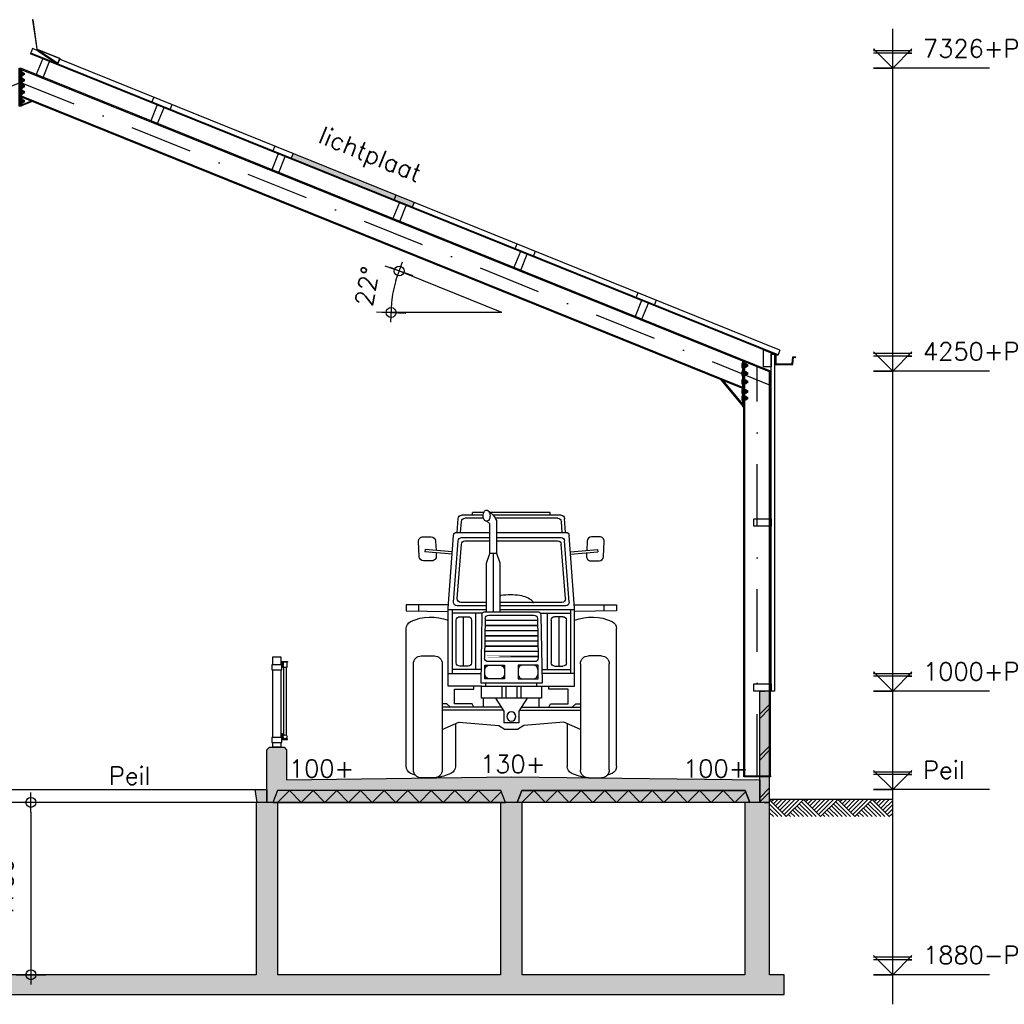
# Model space of a CAD drawing. Extents: x 0 to 139982, y -59400 to 0.
# Tile 20 of 20: x 129991 to 139982, y -18404 to -8406. Entities that reach past the tile are written whole.
import ezdxf
from ezdxf.enums import TextEntityAlignment as Align

# ---------------------------------------------------------------- set-up
doc = ezdxf.new("R2010")
doc.units = 0
doc.header["$LTSCALE"] = 100
doc.header["$MEASUREMENT"] = 0
doc.header["$PDMODE"] = 1
doc.header["$PDSIZE"] = -3
doc.linetypes.add('DASHDOT2', pattern=[12.7, 6.35, -3.175, 0, -3.175])
doc.linetypes.add('ONZBAAR', pattern=[10000000000.0, 0, -10000000000.0])
doc.layers.get('0').update_dxf_attribs({"linetype": 'CONTINUOUS'})
doc.layers.get('DEFPOINTS').update_dxf_attribs({"linetype": 'CONTINUOUS'})
for name, color, linetype in [('A--A16--_F123-_SOLID', 27, 'CONTINUOUS'), ('A--A21--_F123-', 9, 'CONTINUOUS'), ('A--A23--_F123-', 8, 'CONTINUOUS'), ('A--A23--_F123-_SOLID', 27, 'CONTINUOUS'), ('A--L16--_F1---', 3, 'CONTINUOUS'), ('A--L21--', 7, 'CONTINUOUS'), ('A--L21--_F1---', 7, 'CONTINUOUS'), ('A--L21--_F123-', 1, 'CONTINUOUS'), ('A--L23--', 7, 'CONTINUOUS'), ('A--L23--_F123-', 7, 'CONTINUOUS'), ('A--L27--_F123-', 1, 'CONTINUOUS'), ('A--L28--', 7, 'CONTINUOUS'), ('A--L28H-_F1---', 7, 'CONTINUOUS'), ('A--L28S-_F123-', 1, 'CONTINUOUS'), ('A--L47--', 7, 'CONTINUOUS'), ('A--L47--_F123-', 1, 'CONTINUOUS'), ('A--L79--', 7, 'CONTINUOUS'), ('A--L79--_F123-', 2, 'CONTINUOUS'), ('A--L92--', 7, 'CONTINUOUS'), ('A--L92--_F123-', 7, 'CONTINUOUS'), ('A--L99--', 7, 'CONTINUOUS'), ('A--L99--_F123-', 1, 'CONTINUOUS'), ('A--M$1A-_F123-_MAATV', 7, 'CONTINUOUS'), ('A--M$1B-_F123-_PEILM', 7, 'CONTINUOUS'), ('A--T$1A-_F123-_0_18MM', 1, 'CONTINUOUS'), ('X--LP---_F1---', 9, 'CONTINUOUS'), ('X--LR---_CP', 7, 'CONTINUOUS')]:
    doc.layers.add(name, color=color, linetype=linetype)
doc.styles.add('0_18', font='ROMANS.shx', dxfattribs={"height": 180})
doc.styles.add('MISO', font='ROMANS.shx')
doc.dimstyles.new('DLV18', dxfattribs={"dimscale": 100, "dimtxt": 1.8, "dimasz": 1, "dimexe": 0, "dimexo": 0, "dimgap": 0, "dimtad": 0, "dimdec": 0, "dimrnd": 1, "dimzin": 0, "dimtxsty": 'MISO', "dimblk1": '$DIMDLV', "dimblk2": '$DIMDLV', "dimsah": 1, "dimcen": 0, "dimse1": 1, "dimse2": 1, "dimclrd": 256, "dimclre": 256, "dimclrt": 1, "dimazin": 3, "dimtfac": 1, "dimtdec": 0, "dimtix": 1, "dimtmove": 0, "dimatfit": 3, "dimtvp": 1.5, "dimtolj": 1, "dimtzin": 0})

# ---------------------------------------------------------------- blocks, each defined once
blk = doc.blocks.new('QD47001-')
at = {"layer": 'A--L47--_F123-', "color": 1, "linetype": 'CONTINUOUS'}
blk.add_lwpolyline([(203.6, 147), (-22.5, 55.6), (-2.3, 5.7), (194.8, 136.5, 0.214481), (205.3, 153.2), (246.9, 449), (252.8, 448.2), (211.3, 152.4, -0.214481), (198.2, 131.5), (0, 0), (-22.5, 55.6)], format="xyb", close=True, dxfattribs=at)
at = {"layer": 'X--LR---_CP', "linetype": 'CONTINUOUS'}
blk.add_point((0, 0), dxfattribs=at)
blk = doc.blocks.new('QD28001-')
at = {"layer": 'X--LR---_CP', "linetype": 'CONTINUOUS'}
blk.add_point((0, 0), dxfattribs=at)
blk = doc.blocks.new('QD28002-')
at = {"layer": 'X--LR---_CP', "linetype": 'CONTINUOUS'}
blk.add_point((0, 0), dxfattribs=at)
blk = doc.blocks.new('QD28H46-')
at = {"layer": 'A--L28H-_F1---', "color": 1}
blk.add_lwpolyline([(0, 0), (0, 175), (75, 175), (75, 0)], close=True, dxfattribs=at)
at = {"layer": 'X--LR---_CP'}
blk.add_point((0, 0), dxfattribs=at)
blk = doc.blocks.new('QD20601-')
at = {"layer": 'X--LR---_CP', "linetype": 'CONTINUOUS'}
blk.add_point((0, 0), dxfattribs=at)
blk = doc.blocks.new('QD28003-')
at = {"layer": 'X--LR---_CP', "linetype": 'CONTINUOUS'}
blk.add_point((0, 0), dxfattribs=at)
at = {"layer": 'A--L28--', "color": 1, "linetype": 'CONTINUOUS'}
for name, p in [('QD28H46-', (-37.5, -175)), ('QD28001-', (0, 74.1)), ('QD20601-', (-37.5, -175))]:
    blk.add_blockref(name, p, dxfattribs=at)
at = {"layer": 'A--L28--', "color": 1, "linetype": 'CONTINUOUS', "rotation": 90}
for p in [(-46.5, -91), (-46.5, -144.3)]:
    blk.add_blockref('QD28002-', p, dxfattribs=at)
blk = doc.blocks.new('*U299')
at = {"layer": 'A--A21--_F123-', "linetype": 'CONTINUOUS'}
for p, q in [((-50, 895.9), (50, 995.9)), ((-50, 853.5), (50, 953.5)), ((-50, 471.9), (50, 571.9)), ((-50, 429.5), (50, 529.5)), ((-50, 47.9), (50, 147.9)), ((-50, 5.5), (50, 105.5))]:
    blk.add_line(p, q, dxfattribs=at)
blk = doc.blocks.new('*U15')
at = {"layer": 'A--L21--_F1---', "color": 2, "linetype": 'CONTINUOUS'}
for points in [[(0, 0), (-50, 0), (-50, 1130), (0, 1130)], [(0, 0), (50, 0), (50, 1130), (0, 1130)]]:
    blk.add_lwpolyline(points, dxfattribs=at)
at = {"layer": 'X--LP---_F1---'}
for points in [[(0, 0), (-50, 0), (0, 1130), (-50, 1130)], [(0, 1130), (50, 1130), (0, 0), (50, 0)]]:
    blk.add_solid(points, dxfattribs=at)
blk.add_blockref('*U299', (0, 0))
blk = doc.blocks.new('QD28H46A')
at = {"layer": 'A--L28H-_F1---', "color": 1}
blk.add_lwpolyline([(0, 0), (0, 175), (75, 144.7), (75, 0)], close=True, dxfattribs=at)
at = {"layer": 'X--LR---_CP'}
blk.add_point((0, 0), dxfattribs=at)
blk = doc.blocks.new('QD28007-')
at = {"layer": 'X--LR---_CP'}
blk.add_point((0, 0), dxfattribs=at)
at = {"layer": 'A--L28--'}
blk.add_blockref('QD28H46A', (-75, -144.7), dxfattribs=at)
at = {"layer": 'A--L28--', "color": 1, "linetype": 'CONTINUOUS'}
for name, p, rotation in [('QD28001-', (-3.7, 81.4), 338), ('QD28002-', (-84, -60.7), 90), ('QD28002-', (-84, -114), 90)]:
    blk.add_blockref(name, p, dxfattribs=dict(at, rotation=rotation))
blk.add_blockref('QD20601-', (-75, -144.7), dxfattribs=at)
blk = doc.blocks.new('QD92011-')
at = {"layer": 'A--L92--_F123-', "color": 1}
for p, q in [((-551.1, 2492.5), (-541.1, 2633.7)), ((-515.2, 2492.5), (-507.3, 2604.3)), ((-506.2, 2666.2), (184.2, 2666.2)), ((-472.4, 2636.8), (163.4, 2636.8)), ((-394.7, 2695), (213.2, 2695)), ((-394.7, 2666.2), (-394.7, 2695)), ((148.4, 2277.3), (148.4, 2606.5)), ((217.1, 2580.3), (250, 2604.7)), ((279.3, 2695), (394.7, 2695)), ((282.3, 2636.8), (472.4, 2636.8)), ((285.8, 2666.2), (506.2, 2666.2)), ((394.7, 2666.2), (394.7, 2695)), ((515.2, 2492.5), (507.3, 2604.3)), ((551.1, 2492.5), (541.1, 2633.7)), ((217.1, 2277.3), (217.1, 2580.3)), ((-641.2, 1723.8), (-587.8, 2460)), ((-586.3, 1784.5), (-539.5, 2408)), ((148.4, 2492.5), (-552.9, 2492.5)), ((148.4, 2440.5), (-504.6, 2440.5)), ((148.4, 2405.5), (-472, 2405.5)), ((551.1, 2492.5), (217.1, 2492.5)), ((504.6, 2440.5), (217.1, 2440.5)), ((472, 2405.5), (217.1, 2405.5)), ((586.3, 1784.5), (539.5, 2408)), ((641.2, 1723.8), (587.8, 2460)), ((-875.4, 2319.9), (-877.6, 2295.5)), ((-599.8, 2295.1), (-875.4, 2319.9)), ((-548.7, 1819.5), (-506.9, 2373)), ((548.7, 1819.5), (506.9, 2373)), ((599.8, 2295.1), (875.4, 2319.9)), ((875.4, 2319.9), (877.6, 2295.5)), ((-601.6, 2270.6), (-877.6, 2295.5)), ((112.1, 2178.9), (148.4, 2277.3)), ((148.4, 2277.3), (217.1, 2277.3)), ((182.8, 2277.3), (182.8, 1687.3)), ((253.5, 2178.9), (217.1, 2277.3)), ((601.6, 2270.6), (877.6, 2295.5)), ((112.1, 1687.3), (112.1, 2178.9)), ((253.5, 1687.3), (253.5, 2178.9)), ((-1067.7, 1757.7), (-1067.7, 1695.7)), ((-638.7, 1757.7), (-1067.7, 1757.7)), ((-940.3, 1693.6), (-940.3, 1757.7)), ((-641.2, 929.8), (-641.2, 1723.8)), ((112.1, 1710.4), (-641.2, 1710.4)), ((-599.2, 1710.4), (-599.2, 1058.1)), ((-551.4, 1746.9), (112.1, 1746.9)), ((-513.8, 1782), (112.1, 1782)), ((253.5, 1782), (513.8, 1782)), ((253.5, 1746.9), (551.4, 1746.9)), ((641.2, 1710.4), (253.5, 1710.4)), ((599.2, 1710.4), (599.2, 1058.1)), ((638.7, 1757.7), (1067.7, 1757.7)), ((641.2, 929.8), (641.2, 1723.8)), ((940.3, 1693.6), (940.3, 1757.7)), ((1067.7, 1757.7), (1067.7, 1695.7)), ((-1067.7, 1695.7), (-641.2, 1688.8)), ((-293.7, 1670.9), (-599.2, 1670.9)), ((-559, 1168), (-559, 1601.4)), ((-524, 1636.4), (-438.4, 1636.4)), ((-484.6, 1133), (-484.6, 1636.4)), ((-403.4, 1601.4), (-403.4, 1168)), ((-363.2, 1670.9), (-363.2, 1098.5)), ((-299, 1652.9), (-311.2, 959.6)), ((-264.6, 1617.9), (-271.7, 1215.2)), ((264, 1687.3), (-264, 1687.3)), ((229.6, 1652.3), (-229.6, 1652.3)), ((264.6, 1617.9), (271.7, 1215.2)), ((293.7, 1670.9), (599.2, 1670.9)), ((299, 1652.9), (311.2, 959.6)), ((363.2, 1670.9), (363.2, 1098.5)), ((403.4, 1601.4), (403.4, 1168)), ((524, 1636.4), (438.4, 1636.4)), ((484.6, 1133), (484.6, 1636.4)), ((559, 1168), (559, 1601.4)), ((1067.7, 1695.7), (641.2, 1688.8)), ((-1067.9, 117.1), (-1067.9, 1515)), ((1067.9, 117.1), (1067.9, 1515)), ((-913.5, 1238.7), (-781.4, 1238.7)), ((913.5, 1238.7), (781.4, 1238.7)), ((-993.5, 80), (-993.5, 1158.7)), ((-701.4, 1158.7), (-701.4, 80)), ((-438.4, 1133), (-524, 1133)), ((-236.7, 1179.6), (236.7, 1179.6)), ((220.5, 1144.6), (118.6, 1144.6)), ((438.4, 1133), (524, 1133)), ((701.4, 1158.7), (701.4, 80)), ((993.5, 80), (993.5, 1158.7)), ((-641.2, 1058.1), (-309.5, 1058.1)), ((-308.8, 1098.5), (-599.2, 1098.5)), ((68.6, 1094.6), (68.6, 1055.3)), ((118.6, 1005.3), (220.5, 1005.3)), ((270.5, 1055.3), (270.5, 1094.6)), ((308.8, 1098.5), (599.2, 1098.5)), ((641.2, 1058.1), (309.5, 1058.1)), ((-300.1, 929.8), (-641.2, 929.8)), ((-578.1, 902), (-380.8, 902)), ((-578.1, 751.6), (-578.1, 902)), ((-380.8, 902), (-380.8, 929.8)), ((-311.2, 959.6), (311.2, 959.6)), ((306, 929.8), (-306, 929.8)), ((-306, 929.8), (-306, 808.9)), ((-259.8, 929.8), (-259.8, 959.6)), ((-97.9, 929.8), (-97.9, 808.9)), ((-56.9, 929.8), (-56.9, 808.9)), ((56.9, 929.8), (56.9, 808.9)), ((97.9, 929.8), (97.9, 808.9)), ((259.8, 929.8), (259.8, 959.6)), ((300.1, 929.8), (641.2, 929.8)), ((306, 929.8), (306, 808.9)), ((380.8, 902), (380.8, 929.8)), ((578.1, 902), (380.8, 902)), ((578.1, 751.6), (578.1, 902)), ((-306, 808.9), (306, 808.9)), ((-283.4, 716.9), (-283.4, 808.9)), ((-161.5, 808.9), (-75.2, 675.5)), ((161.5, 808.9), (75.2, 675.5)), ((283.4, 716.9), (283.4, 808.9)), ((-653.5, 752.1), (-701.4, 752.1)), ((-102, 716.9), (-701.4, 716.9)), ((-618.5, 716.9), (-653.5, 752.1)), ((-399, 751.6), (-578.1, 751.6)), ((-381.2, 716.9), (-399, 751.6)), ((102, 716.9), (701.4, 716.9)), ((381.2, 716.9), (399, 751.6)), ((399, 751.6), (578.1, 751.6)), ((618.5, 716.9), (653.5, 752.1)), ((653.5, 752.1), (701.4, 752.1)), ((-81.9, 685.8), (-701.4, 685.8)), ((-75.2, 675.5), (-75.2, 559.9)), ((75.2, 675.5), (75.2, 559.9)), ((81.9, 685.8), (701.4, 685.8)), ((-701.4, 491.8), (-532.2, 566.8)), ((-567.9, 551), (-567.9, 116.3)), ((-532.2, 566.8), (-127.1, 530.9)), ((-127.1, 530.9), (-63.7, 490.4)), ((-75.2, 559.9), (75.2, 559.9)), ((127.1, 530.9), (63.7, 490.4)), ((532.2, 566.8), (127.1, 530.9)), ((701.4, 491.8), (532.2, 566.8)), ((567.9, 551), (567.9, 116.3)), ((-63.7, 490.4), (63.7, 490.4)), ((-781.4, 0), (-913.5, 0)), ((781.4, 0), (913.5, 0))]:
    blk.add_line(p, q, dxfattribs=at)
for points in [[(250, 2604.7, 0.14909), (262.3, 2608.2, 0.107086), (274.9, 2620.7, 0.075711), (282.6, 2637.9, 0.062535), (285.8, 2660.3, 0.062535), (283.5, 2682.9, 0.075711), (276.5, 2700.4, 0.107086), (264.5, 2713.4, 0.14909), (252.3, 2717.4, 0.14909), (240, 2713.9, 0.107086), (227.4, 2701.4, 0.075711), (219.8, 2684.2, 0.062535), (216.5, 2661.8, 0.062535), (218.8, 2639.2, 0.075711), (225.8, 2621.7, 0.107086), (237.8, 2608.7, 0.14909)], [(-220.5, 1144.6), (-118.6, 1144.6, -0.414214), (-68.6, 1094.6), (-68.6, 1055.3, -0.414214), (-118.6, 1005.3), (-220.5, 1005.3, -0.414214), (-270.5, 1055.3), (-270.5, 1094.6, -0.414214)]]:
    blk.add_lwpolyline(points, format="xyb", close=True, dxfattribs=at)
for points in [[(-763.3, 2285.2), (-761.6, 2251.2, -0.428618), (-806.6, 2204), (-889.8, 2204, -0.399954), (-934.7, 2246.8), (-942.2, 2399.8, -0.428618), (-897.3, 2447)], [(-897.3, 2447), (-814.1, 2447, -0.399954), (-769.1, 2404.2), (-764.5, 2309.9, -0.428618)], [(763.3, 2285.2), (761.6, 2251.2, 0.428618), (806.6, 2204), (889.8, 2204, 0.399954), (934.7, 2246.8), (942.2, 2399.8, 0.428618), (897.3, 2447)], [(897.3, 2447), (814.1, 2447, 0.399954), (769.1, 2404.2), (764.5, 2309.9, 0.428618)], [(8.8, 1861.2, 0.041003), (-85.7, 1853.5, 0.054053), (-155.1, 1834.1, 0.097097), (-210.4, 1798.4, 0.180079), (-222.8, 1772.4, 0.055719)], [(112.1, 1851.9, 0.006686), (103.3, 1853.5, 0.041003), (8.8, 1861.2, 0.041003)], [(112.1, 1851.9, 0.006686), (103.3, 1853.5, 0.041003), (8.8, 1861.2, 0.041003)], [(112.1, 1851.9, 0.006686), (103.3, 1853.5, 0.041003), (8.8, 1861.2, 0.041003)], [(112.1, 1851.9, 0.006686), (103.3, 1853.5, 0.041003), (8.8, 1861.2, 0.041003)], [(112.1, 1851.9, 0.006686), (103.3, 1853.5, 0.041003), (8.8, 1861.2, 0.041003)], [(112.1, 1851.9, 0.006686), (103.3, 1853.5, 0.041003), (8.8, 1861.2, 0.041003)], [(112.1, 1851.9, 0.006686), (103.3, 1853.5, 0.041003), (8.8, 1861.2, 0.041003)]]:
    blk.add_lwpolyline(points, format="xyb", dxfattribs=at)
at = {"layer": 'A--L92--_F123-', "color": 1, "const_width": 15}
for points in [[(265, 1599.8), (-265, 1599.8)], [(266.8, 1494.7), (-266.8, 1494.7)], [(265.9, 1547.2), (-265.9, 1547.2)], [(267.7, 1442.1), (-267.7, 1442.1)], [(269.6, 1337), (-269.6, 1337)], [(268.7, 1389.6), (-268.7, 1389.6)], [(270.5, 1284.4), (-270.5, 1284.4)]]:
    blk.add_lwpolyline(points, dxfattribs=at)
blk.add_lwpolyline([(271.4, 1231.9), (-271.4, 1231.9)], close=True, dxfattribs=at)
at = {"layer": 'A--L92--_F123-', "color": 1}
for points in [[(-270.5, 1144.6), (-68.6, 1144.6), (-68.6, 1005.3), (-270.5, 1005.3)], [(270.5, 1144.6), (68.6, 1144.6), (68.6, 1005.3), (270.5, 1005.3)]]:
    blk.add_lwpolyline(points, close=True, dxfattribs=at)
blk.add_circle((0, 623.1), 46.3, dxfattribs=at)
for centre, radius, start, end in [((354.3, 2523.7), 221.9, 121.01373, 158.0815), ((-506.2, 2631.2), 35, 90, 175.95648), ((-472.4, 2601.8), 35, 90, 175.95648), ((472.4, 2601.8), 35, 4.04352, 90), ((506.2, 2631.2), 35, 4.04352, 90), ((-552.9, 2457.5), 35, 90, 175.85671), ((-504.6, 2405.5), 35, 90, 175.85671), ((-472, 2370.5), 35, 90, 175.85671), ((472, 2370.5), 35, 4.14329, 90), ((504.6, 2405.5), 35, 4.14329, 90), ((552.9, 2457.5), 35, 4.14329, 90), ((-513.8, 1817), 35, 175.85671, 270), ((513.8, 1817), 35, 270, 4.14329), ((-551.4, 1781.9), 35, 175.85671, 270), ((551.4, 1781.9), 35, 270, 4.14329), ((-817.1, 1148.5), 484.3, 68.70107, 114.99756), ((-524, 1601.4), 35, 90, 180), ((-438.4, 1601.4), 35, 0, 90), ((-264, 1652.3), 35, 90, 178.98978), ((-229.6, 1617.3), 35, 90, 178.98978), ((229.6, 1617.3), 35, 1.01022, 90), ((264, 1652.3), 35, 1.01022, 90), ((438.4, 1601.4), 35, 90, 180), ((524, 1601.4), 35, 0, 90), ((817.1, 1148.5), 484.3, 65.00244, 111.29893), ((-987.9, 1515), 80, 114.99756, 180), ((987.9, 1515), 80, 0, 65.00244), ((-913.5, 1158.7), 80, 90, 180), ((-781.4, 1158.7), 80, 0, 90), ((-236.7, 1214.6), 35, 178.98978, 270), ((236.7, 1214.6), 35, 270, 1.01022), ((781.4, 1158.7), 80, 90, 180), ((913.5, 1158.7), 80, 0, 90), ((-524, 1168), 35, 180, 270), ((-438.4, 1168), 35, 270, 0), ((118.6, 1094.6), 50, 90, 180), ((220.5, 1094.6), 50, 0, 90), ((438.4, 1168), 35, 180, 270), ((524, 1168), 35, 270, 0), ((118.6, 1055.3), 50, 180, 270), ((220.5, 1055.3), 50, 270, 0), ((-987.9, 117.1), 80, 180, 245.00244), ((-647.9, 116.3), 80, 294.7405, 0), ((647.9, 116.3), 80, 180, 245.2595), ((987.9, 117.1), 80, 294.99756, 0), ((-817.1, 483.5), 484.3, 245.00244, 251.48443), ((-913.5, 80), 80, 180, 270), ((-781.4, 80), 80, 270, 360), ((-817.1, 483.5), 484.3, 276.51022, 294.7405), ((817.1, 483.5), 484.3, 245.2595, 263.48978), ((781.4, 80), 80, 180, 270), ((913.5, 80), 80, 270, 360), ((817.1, 483.5), 484.3, 288.51557, 294.99756)]:
    blk.add_arc(centre, radius, start, end, dxfattribs=at)
blk = doc.blocks.new('*U297')
at = {"layer": 'A--A23--_F123-', "linetype": 'CONTINUOUS'}
for p, q in [((0, -60), (120, 60)), ((240, -60), (120, 60)), ((240, -60), (360, 60)), ((480, -60), (360, 60)), ((480, -60), (600, 60)), ((720, -60), (600, 60)), ((720, -60), (840, 60)), ((960, -60), (840, 60)), ((960, -60), (1080, 60)), ((1200, -60), (1080, 60)), ((1200, -60), (1320, 60)), ((1440, -60), (1320, 60)), ((1440, -60), (1560, 60)), ((1680, -60), (1560, 60)), ((1680, -60), (1800, 60)), ((1920, -60), (1800, 60)), ((1920, -60), (2040, 60)), ((2160, -60), (2040, 60)), ((2160, -60), (2264, 44))]:
    blk.add_line(p, q, dxfattribs=at)
blk = doc.blocks.new('*U20')
at = {"layer": 'A--L23--_F123-', "color": 250, "linetype": 'ONZBAAR'}
for points in [[(0, 0), (0, 60), (2264, 60), (2264, 0)], [(0, 0), (0, -60), (2264, -60), (2264, 0)]]:
    blk.add_lwpolyline(points, dxfattribs=at)
blk.add_blockref('*U297', (0, 0))
blk = doc.blocks.new('*U298')
at = {"layer": 'A--A23--_F123-', "linetype": 'CONTINUOUS'}
for p, q in [((0, -60), (120, 60)), ((240, -60), (120, 60)), ((240, -60), (360, 60)), ((480, -60), (360, 60)), ((480, -60), (600, 60)), ((720, -60), (600, 60)), ((720, -60), (840, 60)), ((960, -60), (840, 60)), ((960, -60), (1080, 60)), ((1200, -60), (1080, 60)), ((1200, -60), (1320, 60)), ((1440, -60), (1320, 60)), ((1440, -60), (1560, 60)), ((1680, -60), (1560, 60)), ((1680, -60), (1800, 60)), ((1920, -60), (1800, 60)), ((1920, -60), (2040, 60)), ((2160, -60), (2040, 60)), ((2160, -60), (2264, 44))]:
    blk.add_line(p, q, dxfattribs=at)
blk = doc.blocks.new('*U21')
at = {"layer": 'A--L23--_F123-', "color": 250, "linetype": 'ONZBAAR'}
for points in [[(0, 0), (0, 60), (2264, 60), (2264, 0)], [(0, 0), (0, -60), (2264, -60), (2264, 0)]]:
    blk.add_lwpolyline(points, dxfattribs=at)
blk.add_blockref('*U298', (0, 0))
blk = doc.blocks.new('QR79004-')
at = {"layer": 'A--L79--_F123-', "color": 1, "linetype": 'CONTINUOUS'}
for p, q in [((70, 120.3), (70, 812.6)), ((98, 120.3), (98, 812.6))]:
    blk.add_line(p, q, dxfattribs=at)
for points in [[(-40, 920), (40, 920), (40, 837.6), (-40, 837.6)], [(-50, 787.6), (50, 787.6), (50, 837.6), (-50, 837.6)], [(64, 812.6), (104, 812.6), (104, 862.6), (64, 862.6)], [(-40, 787.6), (40, 787.6), (40, 100), (-40, 100)], [(-50, 50), (50, 50), (50, 100), (-50, 100)], [(-40, 50), (40, 50), (40, 0), (-40, 0)]]:
    blk.add_lwpolyline(points, close=True, dxfattribs=at)
at = {"layer": 'A--L79--_F123-', "color": 2, "linetype": 'CONTINUOUS'}
for points in [[(50, 870.6), (110, 870.6), (110, 864.6, -0.414214), (108, 862.6), (61.5, 862.6, 0.414214), (58, 859.1), (58, 812.6, -0.414214), (56, 810.6), (50, 810.6)], [(50, 78), (110, 78), (110, 84, 0.414214), (108, 86), (61.5, 86, -0.414214), (58, 89.5), (58, 136, 0.414214), (56, 138), (50, 138)]]:
    blk.add_lwpolyline(points, format="xyb", close=True, dxfattribs=at)
at = {"layer": 'A--L79--_F123-', "color": 1, "linetype": 'CONTINUOUS'}
blk.add_circle((84, 106), 20, dxfattribs=at)
at = {"layer": 'X--LR---_CP', "linetype": 'CONTINUOUS'}
blk.add_point((0, 0), dxfattribs=at)
blk = doc.blocks.new('QR23011-')
at = {"layer": 'A--A23--_F123-_SOLID', "linetype": 'CONTINUOUS'}
for points in [[(0, 0), (100, 0), (120, 130), (0, 130)], [(2900, 0), (3000, 0), (3000, 130), (2880, 130)]]:
    blk.add_hatch(color=27, dxfattribs=at).paths.add_polyline_path(points)
at = {"layer": 'A--L23--_F123-', "color": 1, "linetype": 'CONTINUOUS'}
blk.add_lwpolyline([(0, 0), (3000, 0), (3000, 130), (0, 130)], close=True, dxfattribs=at)
at = {"layer": 'A--L23--_F123-', "color": 3, "linetype": 'CONTINUOUS'}
for points in [[(0, 0), (100, 0), (120, 130), (0, 130)], [(3000, 0), (2900, 0), (2880, 130), (3000, 130)]]:
    blk.add_lwpolyline(points, close=True, dxfattribs=at)
at = {"layer": 'X--LR---_CP'}
blk.add_point((0, 0), dxfattribs=at)
blk = doc.blocks.new('$DIMDLV')
at = {"color": 0}
for p, q in [((0, -1.5), (0, 1.5)), ((-1, 0), (1, 0))]:
    blk.add_line(p, q, dxfattribs=at)
blk.add_circle((0, 0), 0.5, dxfattribs=at)
blk = doc.blocks.new('*D23')
at = {"layer": 'A--M$1A-_F123-_MAATV', "linetype": 'CONTINUOUS'}
blk.add_line((130104.7, -16453.8), (130104.7, -18003.8), dxfattribs=at)
at = {"layer": 'DEFPOINTS', "color": 0, "linetype": 'CONTINUOUS'}
for p in [(129500.1, -16353.8), (129610.1, -18103.8), (130104.7, -18103.8)]:
    blk.add_point(p, dxfattribs=at)
at = {"layer": 'A--M$1A-_F123-_MAATV', "linetype": 'CONTINUOUS', "xscale": 100, "yscale": 100, "zscale": 100}
for p, rotation in [((130104.7, -16353.8), 90), ((130104.7, -18103.8), 270)]:
    blk.add_blockref('$DIMDLV', p, dxfattribs=dict(at, rotation=rotation))
at = {"layer": 'A--M$1A-_F123-_MAATV', "color": 1, "linetype": 'CONTINUOUS', "insert": (129834.7, -17228.8), "char_height": 180, "attachment_point": 5, "rotation": 90, "style": 'MISO'}
blk.add_mtext('\\A1;1750', dxfattribs=at)
blk = doc.blocks.new('*D24')
at = {"layer": 'A--M$1A-_F123-_MAATV', "linetype": 'CONTINUOUS'}
blk.add_arc((134883.1, -11378.8), 1123.2, 163.10292, 174.89708, dxfattribs=at)
at = {"layer": 'DEFPOINTS', "color": 0, "linetype": 'CONTINUOUS'}
for p in [(133755, -10923.1), (133796.5, -11094.4), (133666.4, -11378.8), (134883.1, -11378.8), (134883.1, -11378.8)]:
    blk.add_point(p, dxfattribs=at)
at = {"layer": 'A--M$1A-_F123-_MAATV', "linetype": 'CONTINUOUS', "xscale": 100, "yscale": 100, "zscale": 100}
for p, rotation in [((133841.7, -10958.1), 70.55146241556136), ((133759.9, -11378.8), 267.4485375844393)]:
    blk.add_blockref('$DIMDLV', p, dxfattribs=dict(at, rotation=rotation))
at = {"layer": 'A--M$1A-_F123-_MAATV', "color": 1, "linetype": 'CONTINUOUS', "insert": (133515.5, -11113), "char_height": 180, "attachment_point": 5, "rotation": 79, "style": 'MISO'}
blk.add_mtext('\\A1;22°', dxfattribs=at)
blk = doc.blocks.new('MAAIVELD')
at = {"layer": 'A--L99--_F123-', "color": 3, "linetype": 'CONTINUOUS'}
blk.add_lwpolyline([(1250, 0), (0, 0)], dxfattribs=at)
at = {"layer": 'A--L99--_F123-', "color": 1, "linetype": 'CONTINUOUS'}
for points in [[(17.4, -21.8), (39.2, 0)], [(39.2, -43.6), (82.7, 0)], [(60.9, -65.3), (126.3, 0)], [(82.7, -87.1), (169.8, 0)], [(104.5, -108.9), (213.4, 0)], [(126.3, -130.7), (257, 0)], [(148.1, -152.5), (300.5, 0)], [(169.8, -174.2), (344.1, 0)], [(518.3, -174.2), (344.1, 0)], [(365.9, -21.8), (387.6, 0)], [(387.6, -43.6), (431.2, 0)], [(409.4, -65.3), (474.8, 0)], [(431.2, -87.1), (518.3, 0)], [(453, -108.9), (561.9, 0)], [(474.8, -130.7), (605.4, 0)], [(496.5, -152.5), (649, 0)], [(518.3, -174.2), (692.6, 0)], [(866.8, -174.2), (692.6, 0)], [(714.3, -21.8), (736.1, 0)], [(736.1, -43.6), (779.7, 0)], [(757.9, -65.3), (823.2, 0)], [(779.7, -87.1), (866.8, 0)], [(801.5, -108.9), (910.4, 0)], [(823.2, -130.7), (953.9, 0)], [(845, -152.5), (997.5, 0)], [(866.8, -174.2), (1041, 0)], [(1215.3, -174.2), (1041, 0)], [(1062.8, -21.8), (1084.6, 0)], [(1084.6, -43.6), (1128.2, 0)], [(1106.4, -65.3), (1171.7, 0)], [(1128.2, -87.1), (1215.3, 0)], [(169.8, -174.2), (0, -4.4)], [(126.3, -174.2), (0, -48)], [(82.7, -174.2), (0, -91.5)], [(344.1, -174.2), (257, -87.1)], [(387.6, -174.2), (278.7, -65.3)], [(431.2, -174.2), (300.5, -43.6)], [(474.8, -174.2), (322.3, -21.8)], [(692.6, -174.2), (605.4, -87.1)], [(736.1, -174.2), (627.2, -65.3)], [(779.7, -174.2), (649, -43.6)], [(823.2, -174.2), (670.8, -21.8)], [(1041, -174.2), (953.9, -87.1)], [(1084.6, -174.2), (975.7, -65.3)], [(1128.2, -174.2), (997.5, -43.6)], [(1171.7, -174.2), (1019.3, -21.8)], [(1149.9, -108.9), (1250, -8.8)], [(1171.7, -130.7), (1250, -52.4)], [(1193.5, -152.5), (1250, -96)], [(39.2, -174.2), (0, -135.1)], [(213.4, -174.2), (191.6, -152.5)], [(257, -174.2), (213.4, -130.7)], [(300.5, -174.2), (235.2, -108.9)], [(561.9, -174.2), (540.1, -152.5)], [(605.4, -174.2), (561.9, -130.7)], [(649, -174.2), (583.7, -108.9)], [(910.4, -174.2), (888.6, -152.5)], [(953.9, -174.2), (910.4, -130.7)], [(997.5, -174.2), (932.1, -108.9)], [(1215.3, -174.2), (1250, -139.5)], [(1250, -165.4), (1237.1, -152.5)]]:
    blk.add_lwpolyline(points, dxfattribs=at)

msp = doc.modelspace()

# ---------------------------------------------------------------- hatches: boundary and pattern name
at = {"layer": 'A--A16--_F123-_SOLID'}
msp.add_hatch(color=256, dxfattribs=at).paths.add_polyline_path([(135090.1, -18103.8), (135090.1, -16353.8), (134870.1, -16353.8), (134870.1, -18103.8), (132610.1, -18103.8), (132610.1, -16353.8), (132390.1, -16353.8), (132390.1, -18103.8), (129610.1, -18103.8), (129610.1, -16353.8), (129500.1, -16353.8), (129500.1, -16223.8), (129360.1, -16223.8), (129360.1, -16353.8), (129360.1, -18103.8), (129210.1, -18103.8), (129210.1, -18303.8), (137750.1, -18303.8), (137750.1, -18103.8), (137600.1, -18103.8), (137600.1, -16353.8), (137350.1, -16353.8), (137350.1, -18103.8)])
at = {"layer": 'A--A23--_F123-_SOLID'}
msp.add_hatch(color=256, dxfattribs=at).paths.add_polyline_path([(132500.1, -15818.8), (132525.1, -15793.8), (132675.1, -15793.8), (132700.1, -15818.8), (132700.1, -16123.8), (134980.1, -16093.8), (137500.1, -16123.8), (137500.1, -16353.8), (137400.1, -16353.8), (137352.1, -16233.8), (135088.1, -16233.8), (135040.1, -16353.8), (134920.1, -16353.8), (134872.1, -16233.8), (132608.1, -16233.8), (132560.1, -16353.8), (132500.1, -16353.8)])
at = {"layer": 'A--A23--_F123-_SOLID', "linetype": 'CONTINUOUS'}
for points in [[(134920.1, -16353.8), (134872.1, -16233.8), (132608.1, -16233.8), (132560.1, -16353.8)], [(135040.1, -16353.8), (135088.1, -16233.8), (137352.1, -16233.8), (137400.1, -16353.8)]]:
    msp.add_hatch(color=25, dxfattribs=at).paths.add_polyline_path(points)

# ---------------------------------------------------------------- linework, layer by layer
at = {"layer": 'A--A23--_F123-_SOLID'}
msp.add_lwpolyline([(132500.1, -15818.8), (132525.1, -15793.8), (132675.1, -15793.8), (132700.1, -15818.8), (132700.1, -16123.8), (134980.1, -16093.8), (137500.1, -16123.8), (137500.1, -16353.8), (137400.1, -16353.8), (137352.1, -16233.8), (135088.1, -16233.8), (135040.1, -16353.8), (134920.1, -16353.8), (134872.1, -16233.8), (132608.1, -16233.8), (132560.1, -16353.8), (132500.1, -16353.8), (132500.1, -15818.8)], close=True, dxfattribs=at)
at = {"layer": 'A--A23--_F123-_SOLID', "color": 25, "linetype": 'CONTINUOUS'}
for points in [[(134920.1, -16353.8), (134872.1, -16233.8), (132608.1, -16233.8), (132560.1, -16353.8)], [(135040.1, -16353.8), (135088.1, -16233.8), (137352.1, -16233.8), (137400.1, -16353.8)]]:
    msp.add_lwpolyline(points, close=True, dxfattribs=at)
at = {"layer": 'A--L16--_F1---'}
msp.add_lwpolyline([(135090.1, -18103.8), (135090.1, -16353.8), (134870.1, -16353.8), (134870.1, -18103.8), (132610.1, -18103.8), (132610.1, -16353.8), (132390.1, -16353.8), (132390.1, -18103.8), (129610.1, -18103.8), (129610.1, -16353.8), (129500.1, -16353.8), (129500.1, -16223.8), (129360.1, -16223.8), (129360.1, -16353.8), (129360.1, -18103.8), (129210.1, -18103.8), (129210.1, -18303.8), (137750.1, -18303.8), (137750.1, -18103.8), (137600.1, -18103.8), (137600.1, -16353.8), (137350.1, -16353.8), (137350.1, -18103.8)], close=True, dxfattribs=at)
at = {"layer": 'A--L21--_F123-'}
for points in [[(137650.1, -15223.8), (137615.1, -15223.8), (137615.1, -11801.1), (137650.1, -11801.1)], [(137615.1, -13550), (137440.1, -13550), (137440.1, -13475), (137615.1, -13475)], [(137615.1, -15223.8), (137440.1, -15223.8), (137440.1, -15148.8), (137615.1, -15148.8)]]:
    msp.add_lwpolyline(points, close=True, dxfattribs=at)
at = {"layer": 'A--L23--_F123-', "color": 3, "linetype": 'CONTINUOUS'}
msp.add_lwpolyline([(137500.1, -16353.8), (132500.1, -16353.8), (132500.1, -15818.8), (132525.1, -15793.8), (132675.1, -15793.8), (132700.1, -15818.8), (132700.1, -16123.8), (134980.1, -16093.8), (137500.1, -16123.8), (137500.1, -16123.8), (137500.1, -16123.8), (137500.1, -16123.8), (137500.1, -16123.8), (137500.1, -16353.8), (137500.1, -16353.8), (137500.1, -16353.8)], close=True, dxfattribs=at)
at = {"layer": 'A--L23--_F123-', "color": 2, "linetype": 'CONTINUOUS'}
for points in [[(134920.1, -16353.8), (134872.1, -16233.8), (132608.1, -16233.8), (132560.1, -16353.8)], [(135040.1, -16353.8), (135088.1, -16233.8), (137352.1, -16233.8), (137400.1, -16353.8)]]:
    msp.add_lwpolyline(points, close=True, dxfattribs=at)
at = {"layer": 'A--L27--_F123-', "color": 1, "linetype": 'CONTINUOUS'}
for p, q in [((130122.1, -8697.6), (130100.5, -8750.9)), ((130169.9, -8716.9), (130122.1, -8697.6)), ((137705.2, -11761.4), (130394, -8807.4)), ((131350.6, -9193.9), (131329, -9247.2)), ((131536, -9268.9), (131514.5, -9322.2)), ((132579.1, -9690.3), (132557.6, -9743.6)), ((132764.5, -9765.2), (132743, -9818.5)), ((133807.6, -10186.6), (133786.1, -10239.9)), ((133993, -10261.6), (133971.5, -10314.9)), ((135036.1, -10683), (135014.6, -10736.3)), ((135221.6, -10757.9), (135200, -10811.2)), ((136264.6, -11179.3), (136243.1, -11232.7)), ((136450.1, -11254.3), (136428.5, -11307.6)), ((137705.2, -11761.4), (137683.7, -11814.7))]:
    msp.add_line(p, q, dxfattribs=at)
at = {"layer": 'A--L27--_F123-', "color": 8, "linetype": 'CONTINUOUS'}
for p, q in [((137683.7, -11814.7), (130100.5, -8750.9)), ((137686.1, -11808.7), (130103, -8744.9))]:
    msp.add_line(p, q, dxfattribs=at)
at = {"layer": 'A--L27--_F123-', "color": 2, "linetype": 'CONTINUOUS'}
for points in [[(137660.1, -11807.2), (137660.1, -11906.2), (137835.1, -11906.2), (137842.1, -11834.2), (137866.1, -11835.2)], [(137665.1, -11807.2), (137665.1, -11901.2), (137830.6, -11901.2), (137837.6, -11829), (137866.3, -11830.2)]]:
    msp.add_lwpolyline(points, dxfattribs=at)
at = {"layer": 'A--L27--_F123-', "color": 16, "linetype": 'CONTINUOUS'}
msp.add_solid([(132743, -9818.5), (132764.5, -9765.2), (133971.5, -10314.9), (133993, -10261.6)], dxfattribs=at)
at = {"layer": 'A--L28S-_F123-', "color": 1}
for p, q in [((137610.3, -11973.8), (130009.1, -8902.7)), ((137330.3, -11871.7), (130009.1, -8913.7)), ((137330.3, -12140.9), (130009.1, -9182.9)), ((137330.3, -12151.9), (130009.1, -9193.9)), ((130009.1, -9193.9), (130009.1, -9273.9)), ((130108.1, -9233.9), (130009.1, -9273.9)), ((130117.9, -9237.9), (130009.1, -9281.9)), ((137330.3, -12337.1), (137330.3, -11860.7)), ((137340.3, -16083.8), (137340.3, -11864.7)), ((137350.5, -16083.8), (137350.5, -11868.8)), ((137600.1, -11980.7), (137350.5, -11879.8)), ((137600.1, -16083.8), (137600.1, -11969.7)), ((137610.3, -16083.8), (137610.3, -11973.8)), ((137330.3, -12326.1), (137109.1, -12062.5)), ((137330.3, -12310.6), (137128.8, -12070.5)), ((137330.3, -12337.1), (137340.3, -12337.1))]:
    msp.add_line(p, q, dxfattribs=at)
at = {"layer": 'A--L28S-_F123-', "color": 8}
for p, q in [((130019.2, -8949.4), (130009.1, -8949.4)), ((130019.2, -8964.8), (130009.1, -8964.8)), ((130019.2, -9010.9), (130009.1, -9010.9)), ((130019.2, -9026.3), (130009.1, -9026.3)), ((130019.2, -9072.4), (130009.1, -9072.4)), ((130019.2, -9087.8), (130009.1, -9087.8)), ((130019.2, -9134), (130009.1, -9134)), ((130019.2, -9149.3), (130009.1, -9149.3)), ((130019.2, -9225.7), (130009.1, -9225.7)), ((130019.2, -9241.1), (130009.1, -9241.1)), ((137320.2, -11908.7), (137330.3, -11908.7)), ((137320.2, -11924.1), (137330.3, -11924.1)), ((137320.2, -11991.9), (137330.3, -11991.9)), ((137360.7, -11908.7), (137350.5, -11908.7)), ((137360.7, -11924.1), (137350.5, -11924.1)), ((137360.7, -11991.9), (137350.5, -11991.9)), ((137320.2, -12007.3), (137330.3, -12007.3)), ((137320.2, -12075.1), (137330.3, -12075.1)), ((137320.2, -12090.4), (137330.3, -12090.4)), ((137360.7, -12007.3), (137350.5, -12007.3)), ((137360.7, -12075.1), (137350.5, -12075.1)), ((137360.7, -12090.4), (137350.5, -12090.4)), ((137320.2, -12174.6), (137330.3, -12174.6)), ((137320.2, -12190), (137330.3, -12190)), ((137360.7, -12174.6), (137350.5, -12174.6)), ((137360.7, -12190), (137350.5, -12190)), ((137320.2, -12241.1), (137330.3, -12241.1)), ((137320.2, -12256.5), (137330.3, -12256.5)), ((137360.7, -12241.1), (137350.5, -12241.1)), ((137360.7, -12256.5), (137350.5, -12256.5))]:
    msp.add_line(p, q, dxfattribs=at)
at = {"layer": 'A--L28S-_F123-', "color": 8, "linetype": 'DASHDOT2'}
for p, q in [((119289.9, -13369.4), (129997.1, -9043.4)), ((137610.3, -12119.4), (129997.1, -9043.4)), ((137475.3, -16093.8), (137475.3, -11919.2))]:
    msp.add_line(p, q, dxfattribs=at)
at = {"layer": 'A--L28S-_F123-', "color": 7, "linetype": 'CONTINUOUS'}
for q in [(133755, -10923.1), (133666.4, -11378.8)]:
    msp.add_line((134883.1, -11378.8), q, dxfattribs=at)
at = {"layer": 'A--L28S-_F123-', "color": 1}
for points in [[(129997.1, -9284.9), (129985.1, -9284.9), (129985.1, -8897.8), (129997.1, -8897.8)], [(130009.1, -9284.9), (129997.1, -9284.9), (129997.1, -8897.8), (130009.1, -8897.8)], [(137610.3, -16093.8), (137340.3, -16093.8), (137340.3, -16083.8), (137610.3, -16083.8)]]:
    msp.add_lwpolyline(points, close=True, dxfattribs=at)
at = {"layer": 'A--L28S-_F123-', "color": 8}
for points in [[(130009.1, -8937.1), (130019.2, -8937.1), (130021.2, -8940.2), (130021.2, -8946.4), (130019.2, -8949.4), (130021.2, -8952.5), (130021.2, -8961.7), (130019.2, -8964.8), (130021.2, -8967.9), (130021.2, -8974), (130019.2, -8977.1), (130009.1, -8977.1)], [(130034.7, -8967.1), (130021.2, -8967.1), (130021.2, -8947.1), (130034.7, -8947.1)], [(130009.1, -8998.6), (130019.2, -8998.6), (130021.2, -9001.7), (130021.2, -9007.9), (130019.2, -9010.9), (130021.2, -9014), (130021.2, -9023.3), (130019.2, -9026.3), (130021.2, -9029.4), (130021.2, -9035.6), (130019.2, -9038.6), (130009.1, -9038.6)], [(130009.1, -9060.1), (130019.2, -9060.1), (130021.2, -9063.2), (130021.2, -9069.4), (130019.2, -9072.4), (130021.2, -9075.5), (130021.2, -9084.8), (130019.2, -9087.8), (130021.2, -9090.9), (130021.2, -9097.1), (130019.2, -9100.1), (130009.1, -9100.1)], [(130034.7, -9028.6), (130021.2, -9028.6), (130021.2, -9008.6), (130034.7, -9008.6)], [(130034.7, -9090.1), (130021.2, -9090.1), (130021.2, -9070.1), (130034.7, -9070.1)], [(130009.1, -9121.6), (130019.2, -9121.6), (130021.2, -9124.7), (130021.2, -9130.9), (130019.2, -9134), (130021.2, -9137), (130021.2, -9146.3), (130019.2, -9149.3), (130021.2, -9152.4), (130021.2, -9158.6), (130019.2, -9161.6), (130009.1, -9161.6)], [(130034.7, -9151.6), (130021.2, -9151.6), (130021.2, -9131.6), (130034.7, -9131.6)], [(130009.1, -9213.4), (130019.2, -9213.4), (130021.2, -9216.5), (130021.2, -9222.6), (130019.2, -9225.7), (130021.2, -9228.8), (130021.2, -9238), (130019.2, -9241.1), (130021.2, -9244.2), (130021.2, -9250.3), (130019.2, -9253.4), (130009.1, -9253.4)], [(130034.7, -9243.4), (130021.2, -9243.4), (130021.2, -9223.4), (130034.7, -9223.4)], [(137330.3, -11896.4), (137320.2, -11896.4), (137318.1, -11899.5), (137318.1, -11905.7), (137320.2, -11908.7), (137318.1, -11911.8), (137318.1, -11921.1), (137320.2, -11924.1), (137318.1, -11927.2), (137318.1, -11933.4), (137320.2, -11936.4), (137330.3, -11936.4)], [(137350.5, -11896.4), (137360.7, -11896.4), (137362.7, -11899.5), (137362.7, -11905.7), (137360.7, -11908.7), (137362.7, -11911.8), (137362.7, -11921.1), (137360.7, -11924.1), (137362.7, -11927.2), (137362.7, -11933.4), (137360.7, -11936.4), (137350.5, -11936.4)], [(137330.3, -11979.6), (137320.2, -11979.6), (137318.1, -11982.7), (137318.1, -11988.8), (137320.2, -11991.9), (137318.1, -11995), (137318.1, -12004.2), (137320.2, -12007.3), (137318.1, -12010.4), (137318.1, -12016.5), (137320.2, -12019.6), (137330.3, -12019.6)], [(137350.5, -11979.6), (137360.7, -11979.6), (137362.7, -11982.7), (137362.7, -11988.8), (137360.7, -11991.9), (137362.7, -11995), (137362.7, -12004.2), (137360.7, -12007.3), (137362.7, -12010.4), (137362.7, -12016.5), (137360.7, -12019.6), (137350.5, -12019.6)], [(137376.1, -11926.4), (137362.7, -11926.4), (137362.7, -11906.4), (137376.1, -11906.4)], [(137376.1, -12009.6), (137362.7, -12009.6), (137362.7, -11989.6), (137376.1, -11989.6)], [(137330.3, -12062.8), (137320.2, -12062.8), (137318.1, -12065.8), (137318.1, -12072), (137320.2, -12075.1), (137318.1, -12078.1), (137318.1, -12087.4), (137320.2, -12090.4), (137318.1, -12093.5), (137318.1, -12099.7), (137320.2, -12102.8), (137330.3, -12102.8)], [(137350.5, -12062.8), (137360.7, -12062.8), (137362.7, -12065.8), (137362.7, -12072), (137360.7, -12075.1), (137362.7, -12078.1), (137362.7, -12087.4), (137360.7, -12090.4), (137362.7, -12093.5), (137362.7, -12099.7), (137360.7, -12102.8), (137350.5, -12102.8)], [(137376.1, -12092.8), (137362.7, -12092.8), (137362.7, -12072.8), (137376.1, -12072.8)], [(137330.3, -12162.3), (137320.2, -12162.3), (137318.1, -12165.4), (137318.1, -12171.6), (137320.2, -12174.6), (137318.1, -12177.7), (137318.1, -12187), (137320.2, -12190), (137318.1, -12193.1), (137318.1, -12199.3), (137320.2, -12202.3), (137330.3, -12202.3)], [(137350.5, -12162.3), (137360.7, -12162.3), (137362.7, -12165.4), (137362.7, -12171.6), (137360.7, -12174.6), (137362.7, -12177.7), (137362.7, -12187), (137360.7, -12190), (137362.7, -12193.1), (137362.7, -12199.3), (137360.7, -12202.3), (137350.5, -12202.3)], [(137376.1, -12192.3), (137362.7, -12192.3), (137362.7, -12172.3), (137376.1, -12172.3)], [(137330.3, -12228.8), (137320.2, -12228.8), (137318.1, -12231.9), (137318.1, -12238.1), (137320.2, -12241.1), (137318.1, -12244.2), (137318.1, -12253.5), (137320.2, -12256.5), (137318.1, -12259.6), (137318.1, -12265.8), (137320.2, -12268.8), (137330.3, -12268.8)], [(137350.5, -12228.8), (137360.7, -12228.8), (137362.7, -12231.9), (137362.7, -12238.1), (137360.7, -12241.1), (137362.7, -12244.2), (137362.7, -12253.5), (137360.7, -12256.5), (137362.7, -12259.6), (137362.7, -12265.8), (137360.7, -12268.8), (137350.5, -12268.8)], [(137376.1, -12258.8), (137362.7, -12258.8), (137362.7, -12238.8), (137376.1, -12238.8)]]:
    msp.add_lwpolyline(points, close=True, dxfattribs=at)
for points in [[(130021.2, -8946.4), (130021.2, -8952.5)], [(130021.2, -8961.7), (130021.2, -8967.9)], [(130021.2, -9007.9), (130021.2, -9014)], [(130021.2, -9023.3), (130021.2, -9029.4)], [(130021.2, -9069.4), (130021.2, -9075.5)], [(130021.2, -9084.8), (130021.2, -9090.9)], [(130021.2, -9130.9), (130021.2, -9137)], [(130021.2, -9146.3), (130021.2, -9152.4)], [(130021.2, -9222.6), (130021.2, -9228.8)], [(130021.2, -9238), (130021.2, -9244.2)], [(137318.1, -11905.7), (137318.1, -11911.8)], [(137318.1, -11921.1), (137318.1, -11927.2)], [(137318.1, -11988.8), (137318.1, -11995)], [(137362.7, -11905.7), (137362.7, -11911.8)], [(137362.7, -11921.1), (137362.7, -11927.2)], [(137362.7, -11988.8), (137362.7, -11995)], [(137318.1, -12004.2), (137318.1, -12010.4)], [(137318.1, -12072), (137318.1, -12078.1)], [(137318.1, -12087.4), (137318.1, -12093.5)], [(137362.7, -12004.2), (137362.7, -12010.4)], [(137362.7, -12072), (137362.7, -12078.1)], [(137362.7, -12087.4), (137362.7, -12093.5)], [(137318.1, -12171.6), (137318.1, -12177.7)], [(137318.1, -12187), (137318.1, -12193.1)], [(137362.7, -12171.6), (137362.7, -12177.7)], [(137362.7, -12187), (137362.7, -12193.1)], [(137318.1, -12238.1), (137318.1, -12244.2)], [(137318.1, -12253.5), (137318.1, -12259.6)], [(137362.7, -12238.1), (137362.7, -12244.2)], [(137362.7, -12253.5), (137362.7, -12259.6)]]:
    msp.add_lwpolyline(points, dxfattribs=at)
at = {"layer": 'A--M$1B-_F123-_PEILM', "color": 1}
msp.add_line((138850.1, -18403.8), (138850.1, -8497.8), dxfattribs=at)
for points in [[(139831.3, -8897.8), (138655.4, -8897.8), (138850.1, -8897.8), (139044.9, -8703.1), (138850.1, -8897.8), (138655.4, -8703.1), (138669.6, -8717.3), (138655.4, -8717.3), (139044.9, -8717.3), (139030.6, -8717.3), (139002.1, -8745.9), (139044.9, -8745.9), (138655.4, -8745.9)], [(139831.3, -11973.8), (138655.4, -11973.8), (138850.1, -11973.8), (139044.9, -11779.1), (138850.1, -11973.8), (138655.4, -11779.1), (138669.6, -11793.3), (138655.4, -11793.3), (139044.9, -11793.3), (139030.6, -11793.3), (139002.1, -11821.8), (139044.9, -11821.8), (138655.4, -11821.8)], [(139831.3, -15223.8), (138655.4, -15223.8), (138850.1, -15223.8), (139044.9, -15029.1), (138850.1, -15223.8), (138655.4, -15029.1), (138669.6, -15043.3), (138655.4, -15043.3), (139044.9, -15043.3), (139030.6, -15043.3), (139002.1, -15071.8), (139044.9, -15071.8), (138655.4, -15071.8)], [(139831.3, -16223.8), (138655.4, -16223.8), (138850.1, -16223.8), (139044.9, -16029.1), (138850.1, -16223.8), (138655.4, -16029.1), (138669.6, -16043.3), (138655.4, -16043.3), (139044.9, -16043.3), (139030.6, -16043.3), (139002.1, -16071.8), (139044.9, -16071.8), (138655.4, -16071.8)], [(139831.3, -18103.8), (138655.4, -18103.8), (138850.1, -18103.8), (139044.9, -17909.1), (138850.1, -18103.8), (138655.4, -17909.1), (138669.6, -17923.3), (138655.4, -17923.3), (139044.9, -17923.3), (139030.6, -17923.3), (139002.1, -17951.8), (139044.9, -17951.8), (138655.4, -17951.8)]]:
    msp.add_lwpolyline(points, dxfattribs=at)

# ---------------------------------------------------------------- block references
at = {"layer": 'A--L21--'}
msp.add_blockref('*U15', (137550.1, -16353.8), dxfattribs=at)
at = {"layer": 'A--L23--', "xscale": -1}
msp.add_blockref('QR23011-', (132500.1, -16353.8), dxfattribs=at)
at = {"layer": 'A--L23--', "linetype": 'CONTINUOUS'}
for name, p in [('*U21', (132608.1, -16293.8)), ('*U20', (135088.1, -16293.8))]:
    msp.add_blockref(name, p, dxfattribs=at)
at = {"layer": 'A--L28--', "color": 1, "linetype": 'CONTINUOUS', "xscale": -1, "rotation": 338}
for p in [(130259.4, -8815.1), (131421.8, -9284.7), (132650.3, -9781.1), (133878.8, -10277.4), (135107.3, -10773.8), (136335.8, -11270.1)]:
    msp.add_blockref('QD28003-', p, dxfattribs=at)
at = {"layer": 'A--L28--'}
msp.add_blockref('QD28007-', (137615.1, -11787), dxfattribs=at)
at = {"layer": 'A--L47--', "color": 1, "linetype": 'CONTINUOUS', "xscale": -1}
msp.add_blockref('QD47001-', (130374.9, -8854.7), dxfattribs=at)
at = {"layer": 'A--L79--', "color": 1, "linetype": 'CONTINUOUS'}
msp.add_blockref('QR79004-', (132600.1, -15793.8), dxfattribs=at)
at = {"layer": 'A--L92--', "xscale": -1}
msp.add_blockref('QD92011-', (134980.1, -16104.1), dxfattribs=at)
at = {"layer": 'A--L99--', "linetype": 'CONTINUOUS'}
msp.add_blockref('MAAIVELD', (137600.1, -16323.8), dxfattribs=at)

# ---------------------------------------------------------------- texts
at = {"layer": 'A--T$1A-_F123-_0_18MM', "style": '0_18'}
for s, p in [('7326+P', (139157.6, -8788.4)), ('4250+P', (139157.6, -11864.3)), ('1000+P', (139157.6, -15114.3)), ('130+', (134662.3, -16053.9)), ('Peil', (130896.1, -16173.5)), ('100+', (132723.2, -16099.9)), ('100+', (136722.5, -16099.9)), ('Peil', (139157.6, -16114.3)), ('1880-P', (139157.6, -17994.3))]:
    msp.add_text(s, height=180, dxfattribs=at).set_placement(p)
msp.add_text('lichtplaat', height=180, rotation=338, dxfattribs=at).set_placement((133517.3, -9853.6), align=Align.CENTER)

# ---------------------------------------------------------------- dimensions: what is measured, and where the dimension line sits
at = {"layer": 'A--M$1A-_F123-_MAATV', "linetype": 'CONTINUOUS'}
dim = msp.add_angular_dim_2l(base=(133796.5, -11094.4), line1=((134883.1, -11378.8), (133755, -10923.1)), line2=((134883.1, -11378.8), (133666.4, -11378.8)), dimstyle='DLV18', dxfattribs=at)
dim.commit()
dim.dimension.update_dxf_attribs({"geometry": '*D24', "text_midpoint": (133515.5, -11113)})
dim = msp.add_linear_dim(base=(130104.7, -18103.8), p1=(129500.1, -16353.8), p2=(129610.1, -18103.8), angle=270, dimstyle='DLV18', dxfattribs=at)
dim.commit()
dim.dimension.update_dxf_attribs({"geometry": '*D23', "text_midpoint": (129834.7, -17228.8)})

doc.saveas('drawing.dxf')
